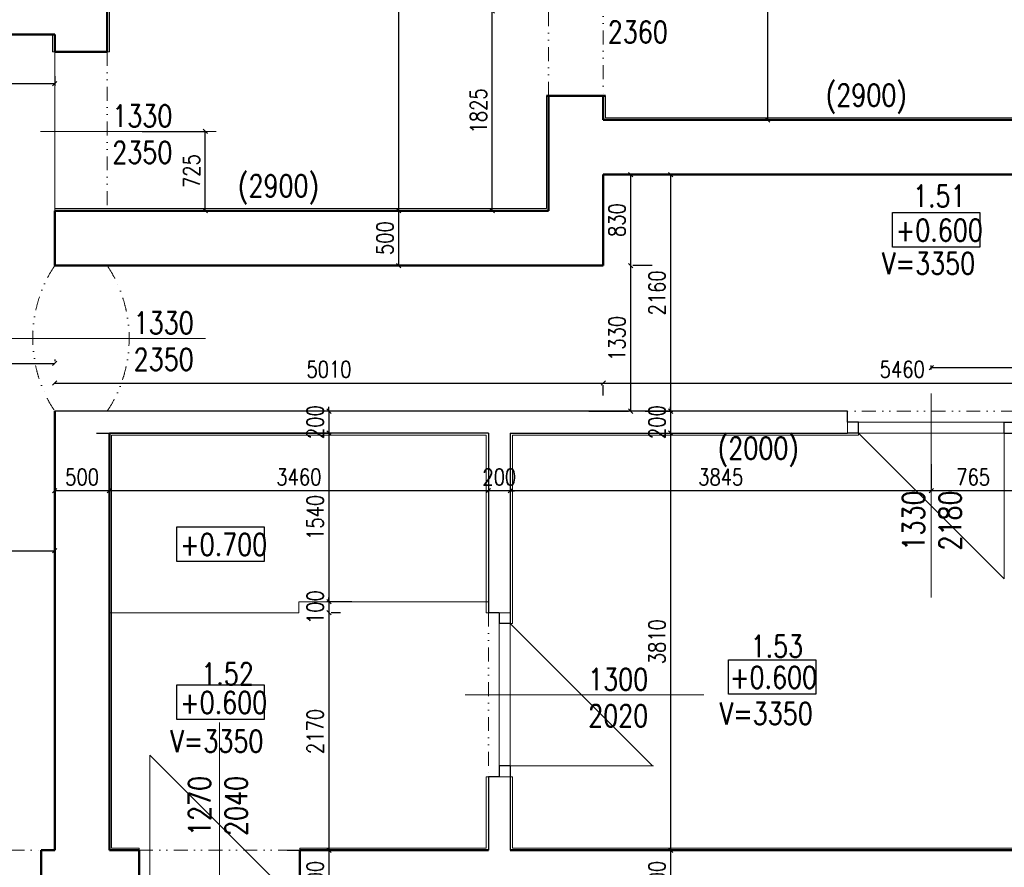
# Model space of a CAD drawing. Header units: millimetres. Extents: x -238874 to 551972, y -298952 to 658415.
# Tile 128 of 256: x 41858 to 50850, y 82915 to 90655. Entities that reach past the tile are written whole.
import ezdxf

# ---------------------------------------------------------------- set-up
doc = ezdxf.new("R2010")
doc.units = ezdxf.units.MM
doc.header["$LTSCALE"] = 20
doc.linetypes.add('DIVIDE2', pattern=[15.875, 6.35, -3.175, 0, -3.175, 0, -3.175])
for name, color, linetype in [('CZ', 255, 'Continuous'), ('KOTY', 8, 'Continuous'), ('ZDP', 50, 'Continuous')]:
    doc.layers.add(name, color=color, linetype=linetype)
doc.layers.add('NOSNÉ', color=8, linetype='Continuous', lineweight=50)
doc.layers.add('PRUCHODY', color=7, linetype='Continuous', lineweight=18)
doc.styles.add('SIMPLEX', font='SIMPLEX.shx', dxfattribs={"width": 0.8, "bigfont": 'CAD13.shx'})
doc.styles.get("Standard").update_dxf_attribs({"font": 'simplex.shx', "width": 0.8})
doc.dimstyles.new('CKA', dxfattribs={"dimtxt": 200, "dimasz": 40, "dimexe": 20, "dimexo": 0.2, "dimgap": 50, "dimtad": 1, "dimdec": 0, "dimrnd": 1, "dimzin": 0, "dimdsep": 46, "dimtxsty": 'Standard', "dimblk1": 'OBLIQUE', "dimblk2": 'OBLIQUE', "dimsah": 1, "dimcen": 0.09, "dimclrd": 253, "dimclre": 253, "dimclrt": 253, "dimadec": 0, "dimazin": 0, "dimtfac": 1, "dimtdec": 0, "dimtix": 1, "dimtmove": 2, "dimatfit": 3, "dimfxl": 1, "dimtolj": 1, "dimtzin": 0, "dimarcsym": 0})

# ---------------------------------------------------------------- blocks, each defined once
blk = doc.blocks.new('_OBLIQUE')
at = {"color": 0, "linetype": 'ByBlock'}
blk.add_line((-0.5, -0.5), (0.5, 0.5), dxfattribs=at)
blk = doc.blocks.new('*D672')
at = {"layer": 'DEFPOINTS', "color": 0, "transparency": 16777216}
for p in [(37788, 90520), (42178, 90520), (42178, 90071.7)]:
    blk.add_point(p, dxfattribs=at)
at = {"layer": 'KOTY', "lineweight": -2, "transparency": 16777216}
for p, q in [((42178, 90139.3), (42178, 90051.7)), ((37788, 90071.7), (42178, 90071.7))]:
    blk.add_line(p, q, dxfattribs=at)
at = {"layer": 'KOTY', "lineweight": -2, "transparency": 16777216, "xscale": 40, "yscale": 40, "zscale": 40, "rotation": 180}
blk.add_blockref('_OBLIQUE', (37788, 90071.7), dxfattribs=at)
at = {"layer": 'KOTY', "lineweight": -2, "transparency": 16777216, "xscale": 40, "yscale": 40, "zscale": 40}
blk.add_blockref('_OBLIQUE', (42178, 90071.7), dxfattribs=at)
at = {"layer": 'KOTY', "transparency": 16777216, "insert": (39983, 90196.7), "char_height": 150, "attachment_point": 5, "style": 'SIMPLEX'}
blk.add_mtext('\\A1;4390', dxfattribs=at)
blk = doc.blocks.new('*D676')
at = {"layer": 'DEFPOINTS', "color": 0, "transparency": 16777216}
for p in [(42658, 97600), (42658, 88910), (45319.1, 88910)]:
    blk.add_point(p, dxfattribs=at)
at = {"layer": 'KOTY', "lineweight": -2, "transparency": 16777216}
for p, q in [((45319.1, 97600), (45319.1, 88910)), ((43038.7, 88910), (45339.1, 88910))]:
    blk.add_line(p, q, dxfattribs=at)
at = {"layer": 'KOTY', "lineweight": -2, "transparency": 16777216, "xscale": 40, "yscale": 40, "zscale": 40}
for p, rotation in [((45319.1, 97600), 90), ((45319.1, 88910), 270)]:
    blk.add_blockref('_OBLIQUE', p, dxfattribs=dict(at, rotation=rotation))
at = {"layer": 'KOTY', "transparency": 16777216, "insert": (45194.1, 93255), "char_height": 150, "attachment_point": 5, "rotation": 90, "style": 'SIMPLEX'}
blk.add_mtext('\\A1;8690', dxfattribs=at)
blk = doc.blocks.new('*D677')
at = {"layer": 'DEFPOINTS', "color": 0, "transparency": 16777216}
for p in [(46172.8, 90735), (48380.6, 90735), (48380.6, 88910)]:
    blk.add_point(p, dxfattribs=at)
at = {"layer": 'KOTY', "lineweight": -2, "transparency": 16777216}
for p, q in [((47999.8, 90735), (46152.8, 90735)), ((46172.8, 88910), (46172.8, 90735))]:
    blk.add_line(p, q, dxfattribs=at)
at = {"layer": 'KOTY', "lineweight": -2, "transparency": 16777216, "xscale": 40, "yscale": 40, "zscale": 40}
for p, rotation in [((46172.8, 90735), 90), ((46172.8, 88910), 270)]:
    blk.add_blockref('_OBLIQUE', p, dxfattribs=dict(at, rotation=rotation))
at = {"layer": 'KOTY', "transparency": 16777216, "insert": (46047.8, 89822.5), "char_height": 150, "attachment_point": 5, "rotation": 90, "style": 'SIMPLEX'}
blk.add_mtext('\\A1;1825', dxfattribs=at)
blk = doc.blocks.new('*D679')
at = {"layer": 'DEFPOINTS', "color": 0, "transparency": 16777216}
for p in [(47258, 97600), (47258, 89740), (48688, 89740)]:
    blk.add_point(p, dxfattribs=at)
at = {"layer": 'KOTY', "lineweight": -2, "transparency": 16777216}
for p, q in [((48688, 97600), (48688, 89740)), ((47638.7, 89740), (48708, 89740))]:
    blk.add_line(p, q, dxfattribs=at)
at = {"layer": 'KOTY', "lineweight": -2, "transparency": 16777216, "xscale": 40, "yscale": 40, "zscale": 40}
for p, rotation in [((48688, 97600), 90), ((48688, 89740), 270)]:
    blk.add_blockref('_OBLIQUE', p, dxfattribs=dict(at, rotation=rotation))
at = {"layer": 'KOTY', "transparency": 16777216, "insert": (48563, 93670), "char_height": 150, "attachment_point": 5, "rotation": 90, "style": 'SIMPLEX'}
blk.add_mtext('\\A1;7860', dxfattribs=at)
blk = doc.blocks.new('*D923')
at = {"layer": 'DEFPOINTS', "color": 0, "transparency": 16777216}
for p in [(52648, 88433.4), (47188, 87603.4), (52648, 87337)]:
    blk.add_point(p, dxfattribs=at)
at = {"layer": 'KOTY', "lineweight": -2, "transparency": 16777216}
for p, q in [((52648, 88052.6), (52648, 87317)), ((47188, 87337), (52648, 87337))]:
    blk.add_line(p, q, dxfattribs=at)
at = {"layer": 'KOTY', "lineweight": -2, "transparency": 16777216, "xscale": 40, "yscale": 40, "zscale": 40, "rotation": 180}
blk.add_blockref('_OBLIQUE', (47188, 87337), dxfattribs=at)
at = {"layer": 'KOTY', "lineweight": -2, "transparency": 16777216, "xscale": 40, "yscale": 40, "zscale": 40}
blk.add_blockref('_OBLIQUE', (52648, 87337), dxfattribs=at)
at = {"layer": 'KOTY', "transparency": 16777216, "insert": (49918, 87462), "char_height": 150, "attachment_point": 5, "style": 'SIMPLEX'}
blk.add_mtext('\\A1;5460', dxfattribs=at)
blk = doc.blocks.new('*D926')
at = {"layer": 'DEFPOINTS', "color": 0, "transparency": 16777216}
for p in [(50183, 87477.1), (50183, 87080), (52648, 87080)]:
    blk.add_point(p, dxfattribs=at)
at = {"layer": 'KOTY', "lineweight": -2, "transparency": 16777216}
for p, q in [((50183, 87460.8), (50183, 87497.1)), ((52648, 87477.1), (50183, 87477.1))]:
    blk.add_line(p, q, dxfattribs=at)
at = {"layer": 'KOTY', "lineweight": -2, "transparency": 16777216, "xscale": 40, "yscale": 40, "zscale": 40, "rotation": 180}
blk.add_blockref('_OBLIQUE', (50183, 87477.1), dxfattribs=at)
at = {"layer": 'KOTY', "lineweight": -2, "transparency": 16777216, "xscale": 40, "yscale": 40, "zscale": 40}
blk.add_blockref('_OBLIQUE', (52648, 87477.1), dxfattribs=at)
at = {"layer": 'KOTY', "transparency": 16777216, "insert": (51415.5, 87602.1), "char_height": 150, "attachment_point": 5, "style": 'SIMPLEX'}
blk.add_mtext('\\A1;2465', dxfattribs=at)
blk = doc.blocks.new('*D958')
at = {"layer": 'DEFPOINTS', "color": 0, "transparency": 16777216}
for p in [(42178, 87516.8), (40178, 87270), (42178, 87170)]:
    blk.add_point(p, dxfattribs=at)
at = {"layer": 'KOTY', "lineweight": -2, "transparency": 16777216}
for p, q in [((40178, 87516.8), (42178, 87516.8)), ((42178, 87550.8), (42178, 87536.8))]:
    blk.add_line(p, q, dxfattribs=at)
at = {"layer": 'KOTY', "lineweight": -2, "transparency": 16777216, "xscale": 40, "yscale": 40, "zscale": 40, "rotation": 180}
blk.add_blockref('_OBLIQUE', (40178, 87516.8), dxfattribs=at)
at = {"layer": 'KOTY', "lineweight": -2, "transparency": 16777216, "xscale": 40, "yscale": 40, "zscale": 40}
blk.add_blockref('_OBLIQUE', (42178, 87516.8), dxfattribs=at)
at = {"layer": 'KOTY', "transparency": 16777216, "insert": (41178, 87641.8), "char_height": 150, "attachment_point": 5, "style": 'SIMPLEX'}
blk.add_mtext('\\A1;2000', dxfattribs=at)
blk = doc.blocks.new('*D959')
at = {"layer": 'DEFPOINTS', "color": 0, "transparency": 16777216}
for p in [(42178, 87170), (40178, 86770), (42178, 85805.9)]:
    blk.add_point(p, dxfattribs=at)
at = {"layer": 'KOTY', "lineweight": -2, "transparency": 16777216}
for p, q in [((42178, 86789.3), (42178, 85785.9)), ((40178, 85805.9), (42178, 85805.9))]:
    blk.add_line(p, q, dxfattribs=at)
at = {"layer": 'KOTY', "lineweight": -2, "transparency": 16777216, "xscale": 40, "yscale": 40, "zscale": 40, "rotation": 180}
blk.add_blockref('_OBLIQUE', (40178, 85805.9), dxfattribs=at)
at = {"layer": 'KOTY', "lineweight": -2, "transparency": 16777216, "xscale": 40, "yscale": 40, "zscale": 40}
blk.add_blockref('_OBLIQUE', (42178, 85805.9), dxfattribs=at)
at = {"layer": 'KOTY', "transparency": 16777216, "insert": (41178, 85930.9), "char_height": 150, "attachment_point": 5, "style": 'SIMPLEX'}
blk.add_mtext('\\A1;2000', dxfattribs=at)
blk = doc.blocks.new('*D1009')
at = {"layer": 'DEFPOINTS', "color": 0, "transparency": 16777216}
for p in [(49543, 86880), (47803, 83070), (49543, 83070)]:
    blk.add_point(p, dxfattribs=at)
at = {"layer": 'KOTY', "lineweight": -2, "transparency": 16777216}
for p, q in [((47803, 86880), (47803, 83070)), ((49162.2, 83070), (47783, 83070))]:
    blk.add_line(p, q, dxfattribs=at)
at = {"layer": 'KOTY', "lineweight": -2, "transparency": 16777216, "xscale": 40, "yscale": 40, "zscale": 40}
for p, rotation in [((47803, 86880), 90), ((47803, 83070), 270)]:
    blk.add_blockref('_OBLIQUE', p, dxfattribs=dict(at, rotation=rotation))
at = {"layer": 'KOTY', "transparency": 16777216, "insert": (47678, 84975), "char_height": 150, "attachment_point": 5, "rotation": 90, "style": 'SIMPLEX'}
blk.add_mtext('\\A1;3810', dxfattribs=at)
blk = doc.blocks.new('*D1010')
at = {"layer": 'DEFPOINTS', "color": 0, "transparency": 16777216}
for p in [(44408, 85240), (44682, 83070), (44682, 83070)]:
    blk.add_point(p, dxfattribs=at)
at = {"layer": 'KOTY', "lineweight": -2, "transparency": 16777216}
for p, q in [((44682, 85240), (44682, 83070)), ((44301.3, 83070), (44662, 83070))]:
    blk.add_line(p, q, dxfattribs=at)
at = {"layer": 'KOTY', "lineweight": -2, "transparency": 16777216, "xscale": 40, "yscale": 40, "zscale": 40}
for p, rotation in [((44682, 85240), 90), ((44682, 83070), 270)]:
    blk.add_blockref('_OBLIQUE', p, dxfattribs=dict(at, rotation=rotation))
at = {"layer": 'KOTY', "transparency": 16777216, "insert": (44557, 84155), "char_height": 150, "attachment_point": 5, "rotation": 90, "style": 'SIMPLEX'}
blk.add_mtext('\\A1;2170', dxfattribs=at)
blk = doc.blocks.new('*D1012')
at = {"layer": 'DEFPOINTS', "color": 0, "transparency": 16777216}
for p in [(44682, 83070), (44682, 82570), (44682, 82570)]:
    blk.add_point(p, dxfattribs=at)
at = {"layer": 'KOTY', "lineweight": -2, "transparency": 16777216}
for p, q in [((44682, 83070), (44682, 82570)), ((44301.3, 82570), (44662, 82570))]:
    blk.add_line(p, q, dxfattribs=at)
at = {"layer": 'KOTY', "lineweight": -2, "transparency": 16777216, "xscale": 40, "yscale": 40, "zscale": 40}
for p, rotation in [((44682, 83070), 90), ((44682, 82570), 270)]:
    blk.add_blockref('_OBLIQUE', p, dxfattribs=dict(at, rotation=rotation))
at = {"layer": 'KOTY', "transparency": 16777216, "insert": (44557, 82820), "char_height": 150, "attachment_point": 5, "rotation": 90, "style": 'SIMPLEX'}
blk.add_mtext('\\A1;500', dxfattribs=at)
blk = doc.blocks.new('*D1013')
at = {"layer": 'DEFPOINTS', "color": 0, "transparency": 16777216}
for p in [(49543, 83070), (47803, 82570), (47803, 82570)]:
    blk.add_point(p, dxfattribs=at)
at = {"layer": 'KOTY', "lineweight": -2, "transparency": 16777216}
for p, q in [((47803, 83070), (47803, 82570)), ((47422.2, 82570), (47783, 82570))]:
    blk.add_line(p, q, dxfattribs=at)
at = {"layer": 'KOTY', "lineweight": -2, "transparency": 16777216, "xscale": 40, "yscale": 40, "zscale": 40}
for p, rotation in [((47803, 83070), 90), ((47803, 82570), 270)]:
    blk.add_blockref('_OBLIQUE', p, dxfattribs=dict(at, rotation=rotation))
at = {"layer": 'KOTY', "transparency": 16777216, "insert": (47678, 82820), "char_height": 150, "attachment_point": 5, "rotation": 90, "style": 'SIMPLEX'}
blk.add_mtext('\\A1;500', dxfattribs=at)
blk = doc.blocks.new('*D1014')
at = {"layer": 'DEFPOINTS', "color": 0, "transparency": 16777216}
for p in [(42678, 86880), (46138, 86880), (42678, 86353.3)]:
    blk.add_point(p, dxfattribs=at)
at = {"layer": 'KOTY', "lineweight": -2, "transparency": 16777216}
for p, q in [((42678, 86499.3), (42678, 86333.3)), ((46138, 86353.3), (42678, 86353.3))]:
    blk.add_line(p, q, dxfattribs=at)
at = {"layer": 'KOTY', "lineweight": -2, "transparency": 16777216, "xscale": 40, "yscale": 40, "zscale": 40, "rotation": 180}
blk.add_blockref('_OBLIQUE', (42678, 86353.3), dxfattribs=at)
at = {"layer": 'KOTY', "lineweight": -2, "transparency": 16777216, "xscale": 40, "yscale": 40, "zscale": 40}
blk.add_blockref('_OBLIQUE', (46138, 86353.3), dxfattribs=at)
at = {"layer": 'KOTY', "transparency": 16777216, "insert": (44408, 86478.3), "char_height": 150, "attachment_point": 5, "style": 'SIMPLEX'}
blk.add_mtext('\\A1;3460', dxfattribs=at)
blk = doc.blocks.new('*D1015')
at = {"layer": 'DEFPOINTS', "color": 0, "transparency": 16777216}
for p in [(42178, 87603.4), (47188, 87603.4), (47188, 87337)]:
    blk.add_point(p, dxfattribs=at)
at = {"layer": 'KOTY', "lineweight": -2, "transparency": 16777216}
for p, q in [((42178, 87337), (47188, 87337)), ((47188, 87222.6), (47188, 87317))]:
    blk.add_line(p, q, dxfattribs=at)
at = {"layer": 'KOTY', "lineweight": -2, "transparency": 16777216, "xscale": 40, "yscale": 40, "zscale": 40, "rotation": 180}
blk.add_blockref('_OBLIQUE', (42178, 87337), dxfattribs=at)
at = {"layer": 'KOTY', "lineweight": -2, "transparency": 16777216, "xscale": 40, "yscale": 40, "zscale": 40}
blk.add_blockref('_OBLIQUE', (47188, 87337), dxfattribs=at)
at = {"layer": 'KOTY', "transparency": 16777216, "insert": (44683, 87462), "char_height": 150, "attachment_point": 5, "style": 'SIMPLEX'}
blk.add_mtext('\\A1;5010', dxfattribs=at)
blk = doc.blocks.new('*D1016')
at = {"layer": 'DEFPOINTS', "color": 0, "transparency": 16777216}
for p in [(42658, 88910), (45319.1, 88410), (45319.1, 88410)]:
    blk.add_point(p, dxfattribs=at)
at = {"layer": 'KOTY', "lineweight": -2, "transparency": 16777216}
for p, q in [((45319.1, 88910), (45319.1, 88410)), ((44938.3, 88410), (45299.1, 88410))]:
    blk.add_line(p, q, dxfattribs=at)
at = {"layer": 'KOTY', "lineweight": -2, "transparency": 16777216, "xscale": 40, "yscale": 40, "zscale": 40}
for p, rotation in [((45319.1, 88910), 90), ((45319.1, 88410), 270)]:
    blk.add_blockref('_OBLIQUE', p, dxfattribs=dict(at, rotation=rotation))
at = {"layer": 'KOTY', "transparency": 16777216, "insert": (45194.1, 88660), "char_height": 150, "attachment_point": 5, "rotation": 90, "style": 'SIMPLEX'}
blk.add_mtext('\\A1;500', dxfattribs=at)
blk = doc.blocks.new('*D1017')
at = {"layer": 'DEFPOINTS', "color": 0, "transparency": 16777216}
for p in [(42597, 89635), (43552.9, 89635), (42597, 88910)]:
    blk.add_point(p, dxfattribs=at)
at = {"layer": 'KOTY', "lineweight": -2, "transparency": 16777216}
for p, q in [((42977.7, 89635), (43572.9, 89635)), ((43552.9, 88910), (43552.9, 89635))]:
    blk.add_line(p, q, dxfattribs=at)
at = {"layer": 'KOTY', "lineweight": -2, "transparency": 16777216, "xscale": 40, "yscale": 40, "zscale": 40}
for p, rotation in [((43552.9, 89635), 90), ((43552.9, 88910), 270)]:
    blk.add_blockref('_OBLIQUE', p, dxfattribs=dict(at, rotation=rotation))
at = {"layer": 'KOTY', "transparency": 16777216, "insert": (43427.9, 89272.5), "char_height": 150, "attachment_point": 5, "rotation": 90, "style": 'SIMPLEX'}
blk.add_mtext('\\A1;725', dxfattribs=at)
blk = doc.blocks.new('*D1018')
at = {"layer": 'DEFPOINTS', "color": 0, "transparency": 16777216}
for p in [(42178, 87080), (42678, 86880), (42178, 86353.3)]:
    blk.add_point(p, dxfattribs=at)
at = {"layer": 'KOTY', "lineweight": -2, "transparency": 16777216}
for p, q in [((42178, 86699.3), (42178, 86333.3)), ((42678, 86353.3), (42178, 86353.3))]:
    blk.add_line(p, q, dxfattribs=at)
at = {"layer": 'KOTY', "lineweight": -2, "transparency": 16777216, "xscale": 40, "yscale": 40, "zscale": 40, "rotation": 180}
blk.add_blockref('_OBLIQUE', (42178, 86353.3), dxfattribs=at)
at = {"layer": 'KOTY', "lineweight": -2, "transparency": 16777216, "xscale": 40, "yscale": 40, "zscale": 40}
blk.add_blockref('_OBLIQUE', (42678, 86353.3), dxfattribs=at)
at = {"layer": 'KOTY', "transparency": 16777216, "insert": (42428, 86478.3), "char_height": 150, "attachment_point": 5, "style": 'SIMPLEX'}
blk.add_mtext('\\A1;500', dxfattribs=at)
blk = doc.blocks.new('*D1019')
at = {"layer": 'DEFPOINTS', "color": 0, "transparency": 16777216}
for p in [(42178, 87080), (42178, 86880), (44682, 86880)]:
    blk.add_point(p, dxfattribs=at)
at = {"layer": 'KOTY', "lineweight": -2, "transparency": 16777216}
for p, q in [((44682, 87080), (44682, 87120)), ((44682, 87080), (44682, 86880)), ((42558.7, 86880), (44702, 86880)), ((44682, 86880), (44682, 86840))]:
    blk.add_line(p, q, dxfattribs=at)
at = {"layer": 'KOTY', "lineweight": -2, "transparency": 16777216, "xscale": 40, "yscale": 40, "zscale": 40}
for p, rotation in [((44682, 87080), 270), ((44682, 86880), 90)]:
    blk.add_blockref('_OBLIQUE', p, dxfattribs=dict(at, rotation=rotation))
at = {"layer": 'KOTY', "transparency": 16777216, "insert": (44557, 86980), "char_height": 150, "attachment_point": 5, "rotation": 90, "style": 'SIMPLEX'}
blk.add_mtext('\\A1;200', dxfattribs=at)
blk = doc.blocks.new('*D1020')
at = {"layer": 'DEFPOINTS', "color": 0, "transparency": 16777216}
for p in [(42178, 86880), (44682, 85340), (45273, 85340)]:
    blk.add_point(p, dxfattribs=at)
at = {"layer": 'KOTY', "lineweight": -2, "transparency": 16777216}
for p, q in [((44682, 86880), (44682, 85340)), ((44892.2, 85340), (44662, 85340))]:
    blk.add_line(p, q, dxfattribs=at)
at = {"layer": 'KOTY', "lineweight": -2, "transparency": 16777216, "xscale": 40, "yscale": 40, "zscale": 40}
for p, rotation in [((44682, 86880), 90), ((44682, 85340), 270)]:
    blk.add_blockref('_OBLIQUE', p, dxfattribs=dict(at, rotation=rotation))
at = {"layer": 'KOTY', "transparency": 16777216, "insert": (44557, 86110), "char_height": 150, "attachment_point": 5, "rotation": 90, "style": 'SIMPLEX'}
blk.add_mtext('\\A1;1540', dxfattribs=at)
blk = doc.blocks.new('*D1021')
at = {"layer": 'DEFPOINTS', "color": 0, "transparency": 16777216}
for p in [(45273, 85340), (44408, 85240), (44682, 85240)]:
    blk.add_point(p, dxfattribs=at)
at = {"layer": 'KOTY', "lineweight": -2, "transparency": 16777216}
for p, q in [((44682, 85340), (44682, 85380)), ((44682, 85340), (44682, 85240)), ((44682, 85240), (44682, 85200)), ((44788.7, 85240), (44702, 85240))]:
    blk.add_line(p, q, dxfattribs=at)
at = {"layer": 'KOTY', "lineweight": -2, "transparency": 16777216, "xscale": 40, "yscale": 40, "zscale": 40}
for p, rotation in [((44682, 85340), 270), ((44682, 85240), 90)]:
    blk.add_blockref('_OBLIQUE', p, dxfattribs=dict(at, rotation=rotation))
at = {"layer": 'KOTY', "transparency": 16777216, "insert": (44557, 85290), "char_height": 150, "attachment_point": 5, "rotation": 90, "style": 'SIMPLEX'}
blk.add_mtext('\\A1;100', dxfattribs=at)
blk = doc.blocks.new('*D1023')
at = {"layer": 'DEFPOINTS', "color": 0, "transparency": 16777216}
for p in [(50948, 86880), (50183, 86353.3), (50183, 86215)]:
    blk.add_point(p, dxfattribs=at)
at = {"layer": 'KOTY', "lineweight": -2, "transparency": 16777216}
for p, q in [((50183, 86595.8), (50183, 86373.3)), ((50948, 86353.3), (50183, 86353.3))]:
    blk.add_line(p, q, dxfattribs=at)
at = {"layer": 'KOTY', "lineweight": -2, "transparency": 16777216, "xscale": 40, "yscale": 40, "zscale": 40, "rotation": 180}
blk.add_blockref('_OBLIQUE', (50183, 86353.3), dxfattribs=at)
at = {"layer": 'KOTY', "lineweight": -2, "transparency": 16777216, "xscale": 40, "yscale": 40, "zscale": 40}
blk.add_blockref('_OBLIQUE', (50948, 86353.3), dxfattribs=at)
at = {"layer": 'KOTY', "transparency": 16777216, "insert": (50565.5, 86478.3), "char_height": 150, "attachment_point": 5, "style": 'SIMPLEX'}
blk.add_mtext('\\A1;765', dxfattribs=at)
blk = doc.blocks.new('*D1024')
at = {"layer": 'DEFPOINTS', "color": 0, "transparency": 16777216}
for p in [(46338, 86880), (46338, 86353.3), (50183, 86215)]:
    blk.add_point(p, dxfattribs=at)
at = {"layer": 'KOTY', "lineweight": -2, "transparency": 16777216}
for p, q in [((46338, 86499.3), (46338, 86333.3)), ((50183, 86353.3), (46338, 86353.3))]:
    blk.add_line(p, q, dxfattribs=at)
at = {"layer": 'KOTY', "lineweight": -2, "transparency": 16777216, "xscale": 40, "yscale": 40, "zscale": 40, "rotation": 180}
blk.add_blockref('_OBLIQUE', (46338, 86353.3), dxfattribs=at)
at = {"layer": 'KOTY', "lineweight": -2, "transparency": 16777216, "xscale": 40, "yscale": 40, "zscale": 40}
blk.add_blockref('_OBLIQUE', (50183, 86353.3), dxfattribs=at)
at = {"layer": 'KOTY', "transparency": 16777216, "insert": (48260.5, 86478.3), "char_height": 150, "attachment_point": 5, "style": 'SIMPLEX'}
blk.add_mtext('\\A1;3845', dxfattribs=at)
blk = doc.blocks.new('*D1025')
at = {"layer": 'DEFPOINTS', "color": 0, "transparency": 16777216}
for p in [(46138, 86880), (46338, 86880), (46138, 86353.3)]:
    blk.add_point(p, dxfattribs=at)
at = {"layer": 'KOTY', "lineweight": -2, "transparency": 16777216}
for p, q in [((46138, 86499.3), (46138, 86333.3)), ((46138, 86353.3), (46098, 86353.3)), ((46338, 86353.3), (46138, 86353.3)), ((46338, 86353.3), (46378, 86353.3))]:
    blk.add_line(p, q, dxfattribs=at)
at = {"layer": 'KOTY', "lineweight": -2, "transparency": 16777216, "xscale": 40, "yscale": 40, "zscale": 40}
blk.add_blockref('_OBLIQUE', (46138, 86353.3), dxfattribs=at)
at = {"layer": 'KOTY', "lineweight": -2, "transparency": 16777216, "xscale": 40, "yscale": 40, "zscale": 40, "rotation": 180}
blk.add_blockref('_OBLIQUE', (46338, 86353.3), dxfattribs=at)
at = {"layer": 'KOTY', "transparency": 16777216, "insert": (46238, 86478.3), "char_height": 150, "attachment_point": 5, "style": 'SIMPLEX'}
blk.add_mtext('\\A1;200', dxfattribs=at)
blk = doc.blocks.new('*D1026')
at = {"layer": 'DEFPOINTS', "color": 0, "transparency": 16777216}
for p in [(47254.4, 89240), (47254.4, 88410), (47437.2, 88410)]:
    blk.add_point(p, dxfattribs=at)
at = {"layer": 'KOTY', "lineweight": -2, "transparency": 16777216}
for p, q in [((47437.2, 89240), (47437.2, 88410)), ((47635.1, 88410), (47457.2, 88410))]:
    blk.add_line(p, q, dxfattribs=at)
at = {"layer": 'KOTY', "lineweight": -2, "transparency": 16777216, "xscale": 40, "yscale": 40, "zscale": 40}
for p, rotation in [((47437.2, 89240), 90), ((47437.2, 88410), 270)]:
    blk.add_blockref('_OBLIQUE', p, dxfattribs=dict(at, rotation=rotation))
at = {"layer": 'KOTY', "transparency": 16777216, "insert": (47312.2, 88825), "char_height": 150, "attachment_point": 5, "rotation": 90, "style": 'SIMPLEX'}
blk.add_mtext('\\A1;830', dxfattribs=at)
blk = doc.blocks.new('*D1027')
at = {"layer": 'DEFPOINTS', "color": 0, "transparency": 16777216}
for p in [(47254.4, 88410), (47437.2, 87080), (47437.2, 87080)]:
    blk.add_point(p, dxfattribs=at)
at = {"layer": 'KOTY', "lineweight": -2, "transparency": 16777216}
for p, q in [((47437.2, 88410), (47437.2, 87080)), ((47056.4, 87080), (47417.2, 87080))]:
    blk.add_line(p, q, dxfattribs=at)
at = {"layer": 'KOTY', "lineweight": -2, "transparency": 16777216, "xscale": 40, "yscale": 40, "zscale": 40}
for p, rotation in [((47437.2, 88410), 90), ((47437.2, 87080), 270)]:
    blk.add_blockref('_OBLIQUE', p, dxfattribs=dict(at, rotation=rotation))
at = {"layer": 'KOTY', "transparency": 16777216, "insert": (47312.2, 87745), "char_height": 150, "attachment_point": 5, "rotation": 90, "style": 'SIMPLEX'}
blk.add_mtext('\\A1;1330', dxfattribs=at)
blk = doc.blocks.new('*D1028')
at = {"layer": 'DEFPOINTS', "color": 0, "transparency": 16777216}
for p in [(47188, 89240), (47188, 87080), (47802.4, 87080)]:
    blk.add_point(p, dxfattribs=at)
at = {"layer": 'KOTY', "lineweight": -2, "transparency": 16777216}
for p, q in [((47802.4, 89240), (47802.4, 87080)), ((47568.7, 87080), (47822.4, 87080))]:
    blk.add_line(p, q, dxfattribs=at)
at = {"layer": 'KOTY', "lineweight": -2, "transparency": 16777216, "xscale": 40, "yscale": 40, "zscale": 40}
for p, rotation in [((47802.4, 89240), 90), ((47802.4, 87080), 270)]:
    blk.add_blockref('_OBLIQUE', p, dxfattribs=dict(at, rotation=rotation))
at = {"layer": 'KOTY', "transparency": 16777216, "insert": (47677.4, 88160), "char_height": 150, "attachment_point": 5, "rotation": 90, "style": 'SIMPLEX'}
blk.add_mtext('\\A1;2160', dxfattribs=at)
blk = doc.blocks.new('*D1029')
at = {"layer": 'DEFPOINTS', "color": 0, "transparency": 16777216}
for p in [(47188, 87080), (47802.4, 86880), (47802.4, 86880)]:
    blk.add_point(p, dxfattribs=at)
at = {"layer": 'KOTY', "lineweight": -2, "transparency": 16777216}
for p, q in [((47802.4, 87080), (47802.4, 87120)), ((47802.4, 87080), (47802.4, 86880)), ((47421.7, 86880), (47782.4, 86880)), ((47802.4, 86880), (47802.4, 86840))]:
    blk.add_line(p, q, dxfattribs=at)
at = {"layer": 'KOTY', "lineweight": -2, "transparency": 16777216, "xscale": 40, "yscale": 40, "zscale": 40}
for p, rotation in [((47802.4, 87080), 270), ((47802.4, 86880), 90)]:
    blk.add_blockref('_OBLIQUE', p, dxfattribs=dict(at, rotation=rotation))
at = {"layer": 'KOTY', "transparency": 16777216, "insert": (47677.4, 86980), "char_height": 150, "attachment_point": 5, "rotation": 90, "style": 'SIMPLEX'}
blk.add_mtext('\\A1;200', dxfattribs=at)

msp = doc.modelspace()

# ---------------------------------------------------------------- linework, layer by layer
at = {"layer": 'CZ', "color": 7}
for points in [[(49827.835, 88895.082), (50626.862, 88895.082), (50626.862, 88579.144), (49827.835, 88579.144)], [(43292.683, 86024.158), (44091.709, 86024.158), (44091.709, 85708.221), (43292.683, 85708.221)], [(48330.81, 84810.677), (49129.836, 84810.677), (49129.836, 84494.74), (48330.81, 84494.74)], [(43292.683, 84581.244), (44091.709, 84581.244), (44091.709, 84265.307), (43292.683, 84265.307)]]:
    msp.add_lwpolyline(points, close=True, dxfattribs=at)
at = {"layer": 'NOSNÉ'}
for p, q in [((42657.962, 90520.047), (42657.962, 91340.047)), ((42177.962, 90520.047), (34097.962, 90520.047)), ((42177.962, 90520.047), (41667.962, 90520.047)), ((42177.962, 90360.047), (42177.962, 90520.047)), ((42657.962, 90360.047), (42657.962, 90520.047)), ((42657.962, 90360.047), (42177.962, 90360.047)), ((47207.962, 89960.047), (46667.962, 89960.047)), ((46687.962, 89960.047), (46687.962, 88910.047)), ((47187.962, 89960.047), (47187.962, 89740.047)), ((52647.962, 89740.047), (47187.962, 89740.047)), ((52647.962, 89240.047), (47187.962, 89240.047)), ((47187.962, 89240.047), (47187.962, 88410.047)), ((46687.962, 88910.047), (42177.962, 88910.047)), ((42177.962, 88910.047), (42177.962, 88410.047)), ((47187.962, 88410.047), (42177.962, 88410.047)), ((42177.962, 87080.047), (42177.962, 83070.047)), ((42677.962, 86880.047), (42677.962, 83070.047)), ((42052.962, 83070.047), (42052.962, 82570.047)), ((42177.962, 83070.047), (42052.962, 83070.047)), ((42947.962, 83070.047), (42677.962, 83070.047)), ((42947.962, 82670.047), (42947.962, 83070.047)), ((46137.962, 83070.047), (44417.962, 83070.047)), ((44417.962, 83070.047), (44417.962, 82670.047)), ((50947.962, 83070.047), (46337.962, 83070.047))]:
    msp.add_line(p, q, dxfattribs=at)
at = {"layer": 'PRUCHODY', "linetype": 'DIVIDE2'}
for p, q in [((46687.962, 89960.047), (46687.962, 91510.047)), ((47187.962, 91510.047), (47187.962, 89960.047)), ((42657.962, 90360.047), (42657.962, 88910.047)), ((50947.962, 87080.047), (49417.962, 87080.047)), ((46137.962, 85240.047), (46137.962, 83740.047)), ((40502.962, 83070.047), (42052.962, 83070.047)), ((42947.962, 83070.047), (44417.962, 83070.047))]:
    msp.add_line(p, q, dxfattribs=at)
at = {"layer": 'PRUCHODY'}
for p, q in [((42677.962, 90520.047), (42677.962, 91340.047)), ((42157.962, 90360.047), (42157.962, 90520.047)), ((42677.962, 90360.047), (42677.962, 90520.047)), ((42177.962, 90360.047), (42157.962, 90360.047)), ((42177.962, 90360.047), (42177.962, 88910.047)), ((42677.962, 90360.047), (42657.962, 90360.047)), ((46667.962, 89960.047), (46667.962, 88930.047)), ((47207.962, 89960.047), (47207.962, 89760.047)), ((53167.962, 89760.047), (47207.962, 89760.047)), ((43652.427, 89635.047), (42048.173, 89635.047)), ((46667.962, 88930.047), (42177.962, 88930.047)), ((43555.084, 87745.047), (40770.704, 87745.047)), ((50182.962, 85378.749), (50182.962, 87240.972)), ((47187.962, 87080.047), (42177.962, 87080.047)), ((49417.962, 86980.047), (49417.962, 86880.047)), ((49517.962, 86980.047), (50847.962, 86980.047)), ((42697.962, 86860.047), (42697.962, 83090.047)), ((46117.962, 86860.047), (42697.962, 86860.047)), ((46117.962, 86860.047), (46117.962, 85240.047)), ((49517.962, 86860.047), (46357.962, 86860.047)), ((46357.962, 86860.047), (46357.962, 85140.047)), ((49517.962, 86860.047), (49517.962, 86880.047)), ((49567.962, 86880.047), (49517.962, 86880.047)), ((49517.962, 86880.047), (50847.962, 86880.047)), ((50847.962, 85550.047), (49517.962, 86880.047)), ((50847.962, 86880.047), (50847.962, 85550.047)), ((46137.962, 85340.047), (44407.962, 85340.047)), ((44407.962, 85340.047), (44407.962, 85240.047)), ((44407.962, 85240.047), (42677.962, 85240.047)), ((46137.962, 85240.047), (46117.962, 85240.047)), ((46237.962, 85240.047), (46337.962, 85240.047)), ((46237.962, 85140.047), (46237.962, 83840.047)), ((46337.962, 85140.047), (46337.962, 83840.047)), ((47637.962, 83840.047), (46337.962, 85140.047)), ((46357.962, 85140.047), (46337.962, 85140.047)), ((48105.06, 84490.047), (45927.757, 84490.047)), ((43682.962, 82467.52), (43682.962, 84237.52)), ((43047.962, 82670.047), (43047.962, 83940.047)), ((43047.962, 83940.047), (44317.962, 82670.047)), ((47647.757, 83840.047), (46337.962, 83840.047)), ((46137.962, 83740.047), (46117.962, 83740.047)), ((46117.962, 83740.047), (46117.962, 83090.047)), ((46237.962, 83740.047), (46337.962, 83740.047)), ((46357.962, 83740.047), (46337.962, 83740.047)), ((46357.962, 83740.047), (46357.962, 83090.047)), ((42947.962, 83090.047), (42697.962, 83090.047)), ((42947.962, 83070.047), (42947.962, 83090.047)), ((46117.962, 83090.047), (44417.962, 83090.047)), ((44417.962, 83070.047), (44417.962, 83090.047)), ((50927.962, 83090.047), (46357.962, 83090.047))]:
    msp.add_line(p, q, dxfattribs=at)
at = {"layer": 'PRUCHODY', "linetype": 'DIVIDE2'}
for centre, start, end in [((43183.525, 87745.047), 146.5224829, 213.4775171), ((41652.4, 87745.047), 326.5224829, 33.4775171)]:
    msp.add_arc(centre, 1205.562, start, end, dxfattribs=at)
at = {"layer": 'ZDP'}
for p, q in [((49417.962, 87080.047), (42177.962, 87080.047)), ((49417.962, 86980.047), (49417.962, 87080.047)), ((49517.962, 86980.047), (49417.962, 86980.047)), ((49517.962, 86880.047), (49517.962, 86980.047)), ((50847.962, 86980.047), (50947.962, 86980.047)), ((50847.962, 86880.047), (50847.962, 86980.047)), ((46137.962, 86880.047), (42677.962, 86880.047)), ((46137.962, 86880.047), (46137.962, 85240.047)), ((46337.962, 86880.047), (46337.962, 85140.047)), ((46337.962, 86880.047), (49417.962, 86880.047)), ((49517.962, 86880.047), (49417.962, 86880.047)), ((50847.962, 86880.047), (50947.962, 86880.047)), ((46237.962, 85240.047), (46137.962, 85240.047)), ((46237.962, 85240.047), (46237.962, 85140.047)), ((46337.962, 85140.047), (46237.962, 85140.047)), ((46337.962, 83840.047), (46237.962, 83840.047)), ((46237.962, 83840.047), (46237.962, 83740.047)), ((46337.962, 83840.047), (46337.962, 83740.047)), ((46137.962, 83740.047), (46137.962, 83070.047)), ((46237.962, 83740.047), (46137.962, 83740.047)), ((46337.962, 83740.047), (46337.962, 83070.047))]:
    msp.add_line(p, q, dxfattribs=at)

# ---------------------------------------------------------------- texts
at = {"layer": 'CZ', "color": 7, "char_height": 200, "width": 1830.1, "attachment_point": 1}
for s, insert in [('1550\\P2360', (47228.958, 90976.373)), ('(2900)', (49219.593, 90066.398)), ('1330\\P2350', (42703.89, 89876.373)), ('(2900)', (43851.804, 89237.464)), ('1.51', (50016.236, 89144.73)), ('+0.600', (49858.671, 88833.26)), ('V=3350', (49733.649, 88530.408)), ('1330\\P2350', (42898.958, 87986.373)), ('(2000)', (48233.359, 86841.925)), ('+0.700', (43323.519, 85962.337)), ('1.53', (48533.025, 85033.772)), ('1.52', (43516.236, 84781.244)), ('1300\\P2020', (47049.547, 84731.373)), ('+0.600', (48344.548, 84748.856)), ('+0.600', (43323.519, 84519.423)), ('V=3350', (48250.438, 84419.45)), ('V=3350', (43233.649, 84166.922))]:
    msp.add_mtext(s, dxfattribs=dict(at, insert=insert))
at = {"layer": 'CZ', "color": 7, "char_height": 200, "width": 1830.1, "attachment_point": 1, "rotation": 90}
for s, insert in [('1330\\P2180', (49921.156, 85806.868)), ('1270\\P2040', (43401.156, 83200.909))]:
    msp.add_mtext(s, dxfattribs=dict(at, insert=insert))

# ---------------------------------------------------------------- dimensions: what is measured, and where the dimension line sits
at = {"layer": 'KOTY'}
for base, p1, p2, angle, text, picture, middle in [((45319.092, 88910.047), (42657.962, 97600.047), (42657.962, 88910.047), 270, '8690', '*D676', (45194.092, 93255.047)), ((48688.034, 89740.047), (47257.962, 97600.047), (47257.962, 89740.047), 270, '7860', '*D679', (48563.034, 93670.047)), ((46172.815, 90735.047), (48380.589, 88910.047), (48380.589, 90735.047), 90, '1825', '*D677', (46047.815, 89822.547)), ((42177.962, 90071.736), (37787.962, 90520.047), (42177.962, 90520.047), 180, '4390', '*D672', (39982.962, 90196.736)), ((43552.915, 89635.047), (42596.952, 88910.047), (42596.952, 89635.047), 270, '725', '*D1017', (43427.915, 89272.547)), ((47802.438, 87080.047), (47187.962, 89240.047), (47187.962, 87080.047), 270, '2160', '*D1028', (47677.438, 88160.047)), ((47437.208, 88410.047), (47254.368, 89240.047), (47254.368, 88410.047), 270, '830', '*D1026', (47312.208, 88825.047)), ((45319.092, 88410.047), (42657.962, 88910.047), (45319.092, 88410.047), 270, '500', '*D1016', (45194.092, 88660.047)), ((47437.208, 87080.047), (47254.368, 88410.047), (47437.208, 87080.047), 270, '1330', '*D1027', (47312.208, 87745.047)), ((52647.962, 87336.954), (47187.962, 87603.388), (52647.962, 88433.388), 180, '5460', '*D923', (49917.962, 87461.954)), ((50182.962, 87477.112), (52647.962, 87080.047), (50182.962, 87080.047), 180, '2465', '*D926', (51415.462, 87602.112)), ((47187.962, 87336.954), (42177.962, 87603.388), (47187.962, 87603.388), 180, '5010', '*D1015', (44682.962, 87461.954)), ((44682.041, 86880.047), (42177.962, 87080.047), (42177.962, 86880.047), 270, '200', '*D1019', (44557.041, 86980.047)), ((47802.438, 86880.047), (47187.962, 87080.047), (47802.438, 86880.047), 270, '200', '*D1029', (47677.438, 86980.047)), ((42177.962, 86353.251), (42677.962, 86880.047), (42177.962, 87080.047), 180, '500', '*D1018', (42427.962, 86478.251)), ((44682.041, 85340.047), (42177.962, 86880.047), (45272.962, 85340.047), 270, '1540', '*D1020', (44557.041, 86110.047)), ((42677.962, 86353.251), (46137.962, 86880.047), (42677.962, 86880.047), 180, '3460', '*D1014', (44407.962, 86478.251)), ((46137.962, 86353.251), (46337.962, 86880.047), (46137.962, 86880.047), 180, '200', '*D1025', (46237.962, 86478.251)), ((46337.962, 86353.251), (50182.962, 86215.047), (46337.962, 86880.047), 180, '3845', '*D1024', (48260.462, 86478.251)), ((47803.004, 83070.047), (49542.962, 86880.047), (49542.962, 83070.047), 90, '3810', '*D1009', (47678.004, 84975.047)), ((50182.962, 86353.251), (50947.962, 86880.047), (50182.962, 86215.047), 180, '765', '*D1023', (50565.462, 86478.251)), ((44682.041, 85240.047), (45272.962, 85340.047), (44407.962, 85240.047), 270, '100', '*D1021', (44557.041, 85290.047)), ((44682.041, 83070.047), (44407.962, 85240.047), (44682.041, 83070.047), 270, '2170', '*D1010', (44557.041, 84155.047)), ((44682.041, 82570.047), (44682.041, 83070.047), (44682.041, 82570.047), 270, '500', '*D1012', (44557.041, 82820.047)), ((47803.004, 82570.047), (49542.962, 83070.047), (47803.004, 82570.047), 90, '500', '*D1013', (47678.004, 82820.047))]:
    dim = msp.add_linear_dim(base=base, p1=p1, p2=p2, angle=angle, text=text, dimstyle='CKA', override={"dimtxt": 150, "dimexo": 380.774374, "dimtxsty": 'SIMPLEX', "dimse1": 1, "dimclrd": 256, "dimclre": 256, "dimclrt": 256}, dxfattribs=at)
    dim.commit()
    dim.dimension.update_dxf_attribs({"geometry": picture, "text_midpoint": middle})
for base, p1, picture, middle in [((42177.962, 87516.802), (40177.962, 87270.047), '*D958', (41177.962, 87641.802)), ((42177.962, 85805.922), (40177.962, 86770.047), '*D959', (41177.962, 85930.922))]:
    dim = msp.add_linear_dim(base=base, p1=p1, p2=(42177.962, 87170.047), text='2000', dimstyle='CKA', override={"dimtxt": 150, "dimexo": 380.774374, "dimtxsty": 'SIMPLEX', "dimse1": 1, "dimclrd": 256, "dimclre": 256, "dimclrt": 256}, dxfattribs=at)
    dim.commit()
    dim.dimension.update_dxf_attribs({"geometry": picture, "text_midpoint": middle})

doc.saveas('drawing.dxf')
